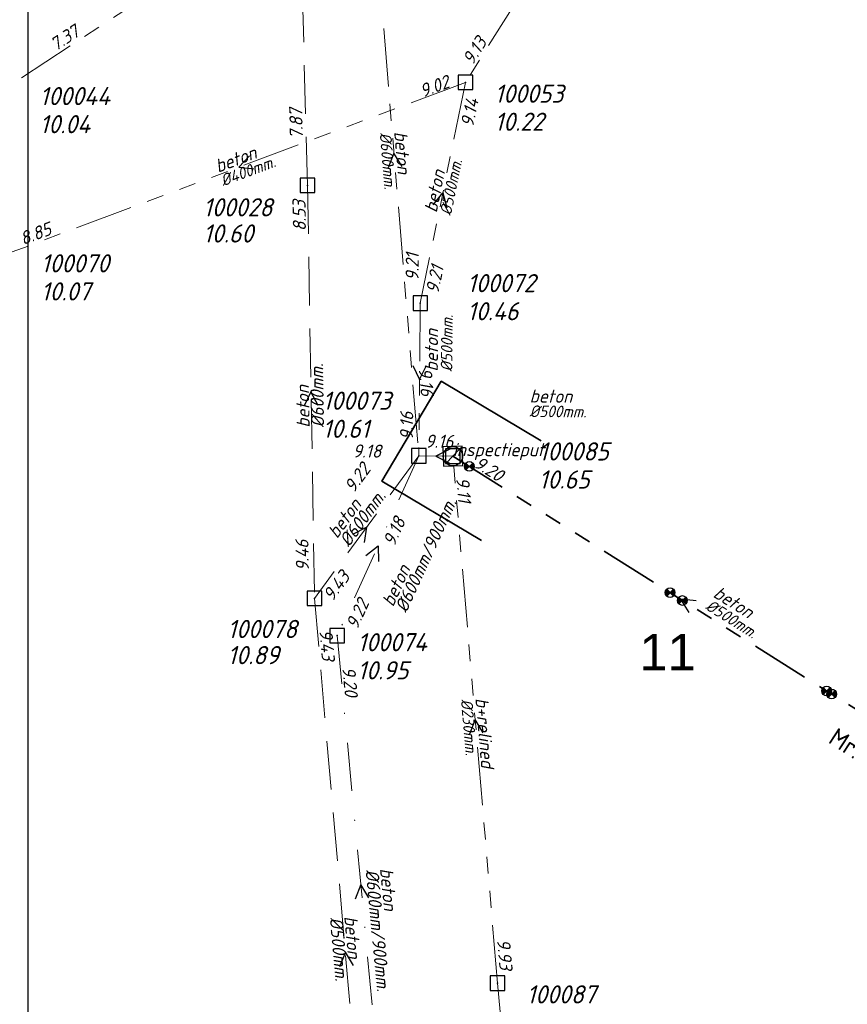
# Model space of a CAD drawing. Header units: metres. Extents: x 152202 to 157341, y 461610 to 468701.
# Tile 18 of 238: x 152812 to 152898, y 462413 to 462514. Entities that reach past the tile are written whole.
import ezdxf
from ezdxf.enums import TextEntityAlignment as Align

# ---------------------------------------------------------------- set-up
doc = ezdxf.new("R2010")
doc.units = ezdxf.units.M
doc.header["$PDMODE"] = 64
doc.header["$PDSIZE"] = 1.5
for name, pattern in [('RI-GWA', [18.45, 6, -1.8, 1.75, -1.8, 1.75, -1.8, 1.75, -1.8]), ('RI-HWA', [7.4, 5, -2.4]), ('RI-VWA', [11, 5, -3, 0, -3])]:
    doc.linetypes.add(name, pattern=pattern)
doc.layers.get('0').update_dxf_attribs({"linetype": 'CONTINUOUS'})
doc.layers.get('DEFPOINTS').update_dxf_attribs({"linetype": 'CONTINUOUS'})
for name, color, linetype, lineweight in [('B-OI-RI-GWA-MATERIAAL-T18', 10, 'CONTINUOUS', 18), ('B-OI-RI-GWA-PUTDEKSELHOOGTE-T25', 10, 'CONTINUOUS', 25), ('B-OI-RI-GWA_BOB-T18', 10, 'CONTINUOUS', 18), ('B-OI-RI-GWA_DIAMETER-T18', 10, 'CONTINUOUS', 18), ('B-OI-RI-GWA_PUTNUMMER-T18', 10, 'CONTINUOUS', 18), ('B-OI-RI-GWA_RIOOLPUT-S', 10, 'CONTINUOUS', 25), ('B-OI-RI-GWA_TRANSPORTLEIDING-G', 10, 'RI-GWA', 18), ('B-OI-RI-HWA-BOB-T18', 150, 'CONTINUOUS', 18), ('B-OI-RI-HWA-MATERIAAL-T18', 150, 'CONTINUOUS', 18), ('B-OI-RI-HWA-PUTDEKSELHOOGTE-T25', 150, 'CONTINUOUS', 25), ('B-OI-RI-HWA-PUTNUMMER-T25', 150, 'CONTINUOUS', 25), ('B-OI-RI-HWA_DIAMETER-T18', 150, 'CONTINUOUS', 18), ('B-OI-RI-HWA_RIOOLPUT-S', 150, 'CONTINUOUS', 25), ('B-OI-RI-HWA_TRANSPORTLEIDING-G', 150, 'RI-HWA', 18), ('B-OI-RI-STROOMRICHTING-S', 252, 'CONTINUOUS', 25), ('B-OI-RI-VWA-BOB-T18', 34, 'CONTINUOUS', 18), ('B-OI-RI-VWA-DIAMETER-HOOGTE-T18', 34, 'CONTINUOUS', 18), ('B-OI-RI-VWA-DIAMETER-T18', 34, 'CONTINUOUS', 18), ('B-OI-RI-VWA-MATERIAAL-T18', 34, 'CONTINUOUS', 18), ('B-OI-RI-VWA_PUTDEKSELHOOGTE-T25', 34, 'CONTINUOUS', 25), ('B-OI-RI-VWA_PUTNUMMER-T25', 34, 'CONTINUOUS', 25), ('B-OI-RI-VWA_RIOOLPUT-S', 34, 'CONTINUOUS', 25), ('B-OI-RI-VWA_TRANSPORTLEIDING-G', 34, 'RI-VWA', 18), ('B-RO-OG-TOPOGRAFIE-T18', 2, 'CONTINUOUS', 18), ('N-OI-RI-GWA-MATERIAAL-T18', 14, 'CONTINUOUS', 18), ('N-OI-RI-GWA-PUTDEKSELHOOGTE-T25', 14, 'CONTINUOUS', 25), ('N-OI-RI-GWA_BOB-T18', 14, 'CONTINUOUS', 18), ('N-OI-RI-GWA_DIAMETER-T18', 14, 'CONTINUOUS', 18), ('N-OI-RI-GWA_PUTNUMMER-T18', 14, 'CONTINUOUS', 18), ('N-OI-RI-GWA_RIOOLPUT-S', 14, 'CONTINUOUS', 25), ('N-OI-RI-GWA_TRANSPORTLEIDING-G', 14, 'RI-GWA', 35), ('N-OI-RI-STROOMRICHTING-S', 252, 'CONTINUOUS', 25), ('N-OI-RI-T50', 130, 'CONTINUOUS', 50), ('N-OI-RI-VRIJVERVAL_HULPSTUK-S', 210, 'CONTINUOUS', 25), ('N-RO-KG-GRENS_WERK-G', 7, 'XX-WERKGRENS', 35)]:
    doc.layers.add(name, color=color, linetype=linetype, lineweight=lineweight)
doc.styles.add('ARIAL', font='arial.ttf')
doc.styles.add('NLCS-ISO-M200-T18', font='NLCS-ISO.ttf', dxfattribs={"height": 360})
doc.styles.add('NLCS-ISO-M500-T18_CURSIEF', font='NLCS-ISO.ttf', dxfattribs={"oblique": 15, "height": 0.9})
doc.styles.add('NLCS-ISO-M750-T18_CURSIEF', font='NLCS-ISO.ttf', dxfattribs={"oblique": 15, "height": 1.35})
doc.styles.add('NLCS-ISO-M750-T25_CURSIEF', font='NLCS-ISO.ttf', dxfattribs={"oblique": 15, "height": 1.875})
doc.linetypes.add('XX-WERKGRENS', pattern='A,0,[137,NLCS.SHX,S=0.1,R=0,X=-1.1,Y=-1.35],-6', length=6)

# ---------------------------------------------------------------- blocks, each defined once
blk = doc.blocks.new('ACMAP_ANN_TEMPLATE_gwa-diam')
at = {"style": 'NLCS-ISO-M500-T18_CURSIEF', "oblique": 15}
blk.add_attdef('gwa-diam', (-2.2, -1.3), '', height=1.2, dxfattribs=at)
blk = doc.blocks.new('ACMAP_ANN_TEMPLATE_gwa-materiaal')
at = {"style": 'NLCS-ISO-M750-T18_CURSIEF', "oblique": 15}
blk.add_attdef('gwa-mat', (-2.2, 0.2), '', height=1.35, dxfattribs=at)
blk = doc.blocks.new('ACMAP_ANN_TEMPLATE_gwa-nap-l')
at = {"style": 'NLCS-ISO-M750-T18_CURSIEF', "oblique": 15}
blk.add_attdef('gwa-nap-l', (2.3, 0.2), '', height=1.35, dxfattribs=at)
blk = doc.blocks.new('ACMAP_ANN_TEMPLATE_gwa-puth')
at = {"style": 'NLCS-ISO-M750-T25_CURSIEF', "oblique": 15}
blk.add_attdef('gwa-puth', (3, -5), '', height=1.88, dxfattribs=at)
blk = doc.blocks.new('ACMAP_ANN_TEMPLATE_gwa-putnr')
at = {"style": 'NLCS-ISO-M750-T25_CURSIEF', "oblique": 15}
blk.add_attdef('gwa-putnr', (3, -2.1), '', height=1.88, dxfattribs=at)
blk = doc.blocks.new('ACMAP_ANN_TEMPLATE_type knoop')
at = {"layer": 'DEFPOINTS', "style": 'NLCS-ISO-M750-T18_CURSIEF', "oblique": 15}
blk.add_attdef('type_knoop', (0, 0), '', height=1.35, dxfattribs=at)
blk = doc.blocks.new('ACMAP_ANN_TEMPLATE_hwa-diam')
at = {"style": 'NLCS-ISO-M750-T18_CURSIEF', "oblique": 15}
blk.add_attdef('hwa-diam', (-3.7, -1.3), '', height=1.35, dxfattribs=at)
blk = doc.blocks.new('ACMAP_ANN_TEMPLATE_hwa-materiaal')
at = {"style": 'NLCS-ISO-M750-T18_CURSIEF', "oblique": 15}
blk.add_attdef('hwa-mat', (-3.7, 0.2), '', height=1.35, dxfattribs=at)
blk = doc.blocks.new('ACMAP_ANN_TEMPLATE_hwa-nap-l')
at = {"style": 'NLCS-ISO-M750-T18_CURSIEF', "oblique": 15}
blk.add_attdef('hwa-nap-l', (3.3, 0.2), '', height=1.35, dxfattribs=at)
blk = doc.blocks.new('ACMAP_ANN_TEMPLATE_hwa-nap-r')
at = {"style": 'NLCS-ISO-M750-T18_CURSIEF', "oblique": 15}
blk.add_attdef('hwa-nap-r', (-5.6, 0.2), '', height=1.35, dxfattribs=at)
blk = doc.blocks.new('ACMAP_ANN_TEMPLATE_vwa-diam-hoogte')
at = {"style": 'NLCS-ISO-M750-T18_CURSIEF', "oblique": 15}
blk.add_attdef('vwa-diam-hoogte', (6.5, -1.3), '', height=1.35, dxfattribs=at)
blk = doc.blocks.new('ACMAP_ANN_TEMPLATE_vwa-diam')
at = {"style": 'NLCS-ISO-M750-T18_CURSIEF', "oblique": 15}
blk.add_attdef('vwa-diam', (0.3, -1.3), '', height=1.35, dxfattribs=at)
blk = doc.blocks.new('ACMAP_ANN_TEMPLATE_vwa-materiaal')
at = {"style": 'NLCS-ISO-M750-T18_CURSIEF', "oblique": 15}
blk.add_attdef('vwa-mat', (0.3, 0.2), '', height=1.35, dxfattribs=at)
blk = doc.blocks.new('ACMAP_ANN_TEMPLATE_vwa-nap-l')
at = {"style": 'NLCS-ISO-M750-T18_CURSIEF', "oblique": 15}
blk.add_attdef('vwa-nap-l', (3.3, 0.2), '', height=1.35, dxfattribs=at)
blk = doc.blocks.new('ACMAP_ANN_TEMPLATE_vwa-nap-r')
at = {"style": 'NLCS-ISO-M750-T18_CURSIEF', "oblique": 15}
blk.add_attdef('vwa-nap-r', (-5.6, 0.2), '', height=1.35, dxfattribs=at)
blk = doc.blocks.new('ACMAP_ANN_TEMPLATE_gwa-nap-r')
at = {"style": 'NLCS-ISO-M750-T18_CURSIEF', "oblique": 15}
blk.add_attdef('gwa-nap-r', (-5.6, 0.2), '', height=1.35, dxfattribs=at)
blk = doc.blocks.new('ACMAP_ANN_TEMPLATE_hwa-puth')
at = {"color": 0, "linetype": 'ByBlock', "style": 'NLCS-ISO-M750-T25_CURSIEF', "oblique": 15}
blk.add_attdef('hwa-puth', (-9, -6.8), '', height=1.88, dxfattribs=at)
blk = doc.blocks.new('ACMAP_ANN_TEMPLATE_hwa-putnr')
at = {"color": 0, "linetype": 'ByBlock', "style": 'NLCS-ISO-M750-T25_CURSIEF', "oblique": 15}
blk.add_attdef('hwa-putnr', (-9, -4.1), '', height=1.88, dxfattribs=at)
blk = doc.blocks.new('ACMAP_ANN_TEMPLATE_vwa-puth')
at = {"style": 'NLCS-ISO-M750-T25_CURSIEF', "oblique": 15}
blk.add_attdef('vwa-puth', (-3, 5), '', height=1.88, dxfattribs=at)
blk = doc.blocks.new('ACMAP_ANN_TEMPLATE_vwa-putnr')
at = {"style": 'NLCS-ISO-M750-T25_CURSIEF', "oblique": 15}
blk.add_attdef('vaw-putnr', (-3, 7.9), '', height=1.88, dxfattribs=at)
blk = doc.blocks.new('SRI-HULP')
h = blk.add_hatch(color=256)
h.dxf.hatch_style = 1
h.paths.add_polyline_path([(-0.71, 0.71, 0.198912), (-1, 0, 0.198912), (-0.71, -0.71), (0, 0)])
h = blk.add_hatch(color=256)
h.dxf.hatch_style = 1
h.paths.add_polyline_path([(1, 0, 0.198912), (0.71, 0.71), (0, 0), (0.71, -0.71, 0.198912)])
for p, q in [((-0.71, 0.71), (0.71, -0.71)), ((-0.71, -0.71), (0.71, 0.71))]:
    blk.add_line(p, q)
blk.add_circle((0, 0), 1)
blk = doc.blocks.new('B-SRI-PUT_GWA-SO')
blk.add_line((-1.41, -1.41), (1.41, 1.41))
at = {"lineweight": -3, "flags": 128}
blk.add_lwpolyline([(2, -2), (2, 2), (-2, 2), (-2, -2)], close=True, dxfattribs=at)
at = {"lineweight": -3}
blk.add_circle((0, 0), 2, dxfattribs=at)

msp = doc.modelspace()

# ---------------------------------------------------------------- linework, layer by layer
at = {"layer": 'B-OI-RI-GWA_RIOOLPUT-S', "transparency": 33554623}
for p in [(152858.39, 462507.72), (152853.72, 462484.93), (152853.57, 462469.15), (152857.09, 462469.12), (152861.7, 462414.71)]:
    msp.add_point(p, dxfattribs=at)
at = {"layer": 'B-OI-RI-GWA_TRANSPORTLEIDING-G', "transparency": 33554623}
for p, q in [((152848.43, 462531.66), (152811.4, 462507.47)), ((152848.43, 462531.66), (152853.57, 462469.15)), ((152873.77, 462532.24), (152858.39, 462507.72)), ((152858.39, 462507.72), (152811.53, 462490.2)), ((152858.39, 462507.72), (152853.72, 462484.93)), ((152853.72, 462484.93), (152853.57, 462469.15)), ((152853.57, 462469.15), (152857.09, 462469.12)), ((152861.7, 462414.71), (152857.09, 462469.12)), ((152861.7, 462414.71), (152866.98, 462357.51))]:
    msp.add_line(p, q, dxfattribs=at)
at = {"layer": 'B-OI-RI-HWA_RIOOLPUT-S', "transparency": 33554623}
for p in [(152842.07, 462497.09), (152842.8, 462454.44)]:
    msp.add_point(p, dxfattribs=at)
at = {"layer": 'B-OI-RI-HWA_TRANSPORTLEIDING-G', "transparency": 33554623}
for p, q in [((152842.07, 462497.09), (152840.9, 462541.2)), ((152842.07, 462497.09), (152842.8, 462454.44)), ((152853.57, 462469.15), (152842.8, 462454.44)), ((152842.8, 462454.44), (152849.16, 462381.34))]:
    msp.add_line(p, q, dxfattribs=at)
at = {"layer": 'B-OI-RI-STROOMRICHTING-S', "transparency": 33554623}
for points in [[(152836.06, 462500.14), (152834.96, 462498.96), (152836.56, 462498.79)], [(152851.84, 462499.03), (152851, 462500.41), (152850.4, 462498.91)], [(152855.06, 462495.06), (152856.05, 462496.32), (152856.47, 462494.77)], [(152852.94, 462478.49), (152853.65, 462477.04), (152854.38, 462478.47)], [(152843.18, 462474.34), (152842.43, 462475.77), (152841.74, 462474.31)], [(152856.9, 462469.9), (152855.33, 462469.14), (152856.88, 462468.34)], [(152846.75, 462461.06), (152848.18, 462461.8), (152847.92, 462460.21)], [(152848.1, 462458.86), (152849.36, 462459.87), (152849.42, 462458.26)], [(152860.23, 462440.54), (152859.4, 462441.92), (152858.8, 462440.42)], [(152848.42, 462423.53), (152847.57, 462424.9), (152846.99, 462423.39)], [(152846.82, 462416.52), (152845.98, 462417.89), (152845.39, 462416.39)]]:
    msp.add_lwpolyline(points, dxfattribs=at)
at = {"layer": 'B-OI-RI-VWA_RIOOLPUT-S', "transparency": 33554623}
msp.add_point((152845.14, 462450.59), dxfattribs=at)
at = {"layer": 'B-OI-RI-VWA_TRANSPORTLEIDING-G', "transparency": 33554623}
for p, q in [((152853.57, 462469.15), (152845.14, 462450.59)), ((152853.57, 462469.15), (152845.14, 462450.59)), ((152845.14, 462450.59), (152850, 462399.2)), ((152845.14, 462450.59), (152850, 462399.2))]:
    msp.add_line(p, q, dxfattribs=at)
at = {"layer": 'DEFPOINTS', "flags": 128}
msp.add_lwpolyline([(153428.175, 462374.019), (153234.15, 462374.629), (153234.15, 462623.019), (152813.175, 462623.019), (152813.175, 462008.019), (153286.694, 462008.019), (153286.694, 462092.924), (153428.175, 462092.924)], close=True, dxfattribs=at)
at = {"layer": 'N-OI-RI-GWA_RIOOLPUT-S'}
msp.add_point((152857.09, 462469.12), dxfattribs=at)
at = {"layer": 'N-OI-RI-GWA_TRANSPORTLEIDING-G'}
msp.add_line((152857.09, 462469.12), (152904.13, 462439.59), dxfattribs=at)
at = {"layer": 'N-OI-RI-STROOMRICHTING-S'}
msp.add_lwpolyline([(152882.21, 462454.2), (152880.61, 462454.35), (152881.45, 462452.98)], dxfattribs=at)
msp.add_lwpolyline([(152882.21, 462454.2), (152880.61, 462454.35), (152881.45, 462452.98)], dxfattribs=at)
at = {"layer": 'N-RO-KG-GRENS_WERK-G', "ltscale": 0.5, "flags": 128}
msp.add_lwpolyline([(152866.194, 462470.712), (152855.889, 462476.861), (152849.74, 462466.556), (152860.045, 462460.407)], dxfattribs=at)

# ---------------------------------------------------------------- block references
at = {"layer": 'B-OI-RI-GWA-MATERIAAL-T18', "transparency": 33554623}
ref = msp.add_blockref('ACMAP_ANN_TEMPLATE_gwa-materiaal', (152851, 462500.405), dxfattribs=dict(at, rotation=274.7006759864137))
ref.add_attrib('gwa-mat', 'beton', (152851.019, 462502.614), dxfattribs={"layer": '0', "color": 0, "linetype": 'ByBlock', "height": 1.35, "rotation": 274.70068, "style": 'NLCS-ISO-M750-T18_CURSIEF', "oblique": 15})
ref = msp.add_blockref('ACMAP_ANN_TEMPLATE_gwa-materiaal', (152834.96, 462498.96), dxfattribs=dict(at, rotation=20.49974674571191))
ref.add_attrib('gwa-mat', 'beton', (152832.829, 462498.377), dxfattribs={"layer": '0', "color": 0, "linetype": 'ByBlock', "height": 1.35, "rotation": 20.49975, "style": 'NLCS-ISO-M750-T18_CURSIEF', "oblique": 15})
ref = msp.add_blockref('ACMAP_ANN_TEMPLATE_gwa-materiaal', (152856.055, 462496.325), dxfattribs=dict(at, rotation=78.41957858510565))
ref.add_attrib('gwa-mat', 'beton', (152855.417, 462494.21), dxfattribs={"layer": '0', "color": 0, "linetype": 'ByBlock', "height": 1.35, "rotation": 78.41958, "style": 'NLCS-ISO-M750-T18_CURSIEF', "oblique": 15})
ref = msp.add_blockref('ACMAP_ANN_TEMPLATE_gwa-materiaal', (152855.753, 462480.049), dxfattribs=dict(at, rotation=89.45537971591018))
ref.add_attrib('gwa-mat', 'beton', (152855.533, 462477.851), dxfattribs={"layer": '0', "color": 0, "linetype": 'ByBlock', "height": 1.35, "rotation": 89.45538, "style": 'NLCS-ISO-M750-T18_CURSIEF', "oblique": 15})
ref = msp.add_blockref('ACMAP_ANN_TEMPLATE_gwa-materiaal', (152867.213, 462474.448), dxfattribs=dict(at, rotation=359.5116955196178))
ref.add_attrib('gwa-mat', 'beton', (152865.015, 462474.666), dxfattribs={"layer": '0', "color": 0, "linetype": 'ByBlock', "height": 1.35, "rotation": 359.5117, "style": 'NLCS-ISO-M750-T18_CURSIEF', "oblique": 15})
ref = msp.add_blockref('ACMAP_ANN_TEMPLATE_gwa-materiaal', (152859.395, 462441.915), dxfattribs=dict(at, rotation=274.8429371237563))
ref.add_attrib('gwa-mat', 'b+relined', (152859.409, 462444.124), dxfattribs={"layer": '0', "color": 0, "linetype": 'ByBlock', "height": 1.35, "rotation": 274.84294, "style": 'NLCS-ISO-M750-T18_CURSIEF', "oblique": 15})
at = {"layer": 'B-OI-RI-GWA-PUTDEKSELHOOGTE-T25', "transparency": 33554623}
ref = msp.add_blockref('ACMAP_ANN_TEMPLATE_gwa-puth', (152811.4, 462507.47), dxfattribs=at)
ref.add_attrib('gwa-puth', '10.04', (152814.4, 462502.47), dxfattribs={"layer": '0', "color": 0, "linetype": 'ByBlock', "height": 1.875, "style": 'NLCS-ISO-M750-T25_CURSIEF', "oblique": 15})
ref = msp.add_blockref('ACMAP_ANN_TEMPLATE_gwa-puth', (152858.39, 462507.72), dxfattribs=at)
ref.add_attrib('gwa-puth', '10.22', (152861.39, 462502.72), dxfattribs={"layer": '0', "color": 0, "linetype": 'ByBlock', "height": 1.875, "style": 'NLCS-ISO-M750-T25_CURSIEF', "oblique": 15})
ref = msp.add_blockref('ACMAP_ANN_TEMPLATE_gwa-puth', (152811.53, 462490.2), dxfattribs=at)
ref.add_attrib('gwa-puth', '10.07', (152814.53, 462485.2), dxfattribs={"layer": '0', "color": 0, "linetype": 'ByBlock', "height": 1.875, "style": 'NLCS-ISO-M750-T25_CURSIEF', "oblique": 15})
ref = msp.add_blockref('ACMAP_ANN_TEMPLATE_gwa-puth', (152855.564, 462488.154), dxfattribs=at)
ref.add_attrib('gwa-puth', '10.46', (152858.564, 462483.154), dxfattribs={"layer": '0', "color": 0, "linetype": 'ByBlock', "height": 1.875, "style": 'NLCS-ISO-M750-T25_CURSIEF', "oblique": 15})
ref = msp.add_blockref('ACMAP_ANN_TEMPLATE_gwa-puth', (152840.62, 462476.013), dxfattribs=at)
ref.add_attrib('gwa-puth', '10.61', (152843.62, 462471.013), dxfattribs={"layer": '0', "color": 0, "linetype": 'ByBlock', "height": 1.875, "style": 'NLCS-ISO-M750-T25_CURSIEF', "oblique": 15})
at = {"layer": 'B-OI-RI-GWA_BOB-T18', "transparency": 33554623}
ref = msp.add_blockref('ACMAP_ANN_TEMPLATE_gwa-nap-r', (152820.845, 462513.794), dxfattribs=dict(at, rotation=33.15474284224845))
ref.add_attrib('gwa-nap-r', '7.37', (152816.047, 462510.899), dxfattribs={"layer": '0', "color": 0, "linetype": 'ByBlock', "height": 1.35, "rotation": 33.15474, "style": 'NLCS-ISO-M750-T18_CURSIEF', "oblique": 15})
ref = msp.add_blockref('ACMAP_ANN_TEMPLATE_gwa-nap-r', (152862.277, 462514.046), dxfattribs=dict(at, rotation=57.90229231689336))
ref.add_attrib('gwa-nap-r', '9.13', (152859.132, 462509.409), dxfattribs={"layer": '0', "color": 0, "linetype": 'ByBlock', "height": 1.35, "rotation": 57.90229, "style": 'NLCS-ISO-M750-T18_CURSIEF', "oblique": 15})
ref = msp.add_blockref('ACMAP_ANN_TEMPLATE_gwa-nap-l', (152851.883, 462505.146), dxfattribs=dict(at, rotation=20.49974674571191))
ref.add_attrib('gwa-nap-l', '9.02', (152853.967, 462506.139), dxfattribs={"layer": '0', "color": 0, "linetype": 'ByBlock', "height": 1.35, "rotation": 20.49975, "style": 'NLCS-ISO-M750-T18_CURSIEF', "oblique": 15})
ref = msp.add_blockref('ACMAP_ANN_TEMPLATE_gwa-nap-l', (152858.914, 462500.739), dxfattribs=dict(at, rotation=78.41957858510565))
ref.add_attrib('gwa-nap-l', '9.14', (152859.18, 462503.033), dxfattribs={"layer": '0', "color": 0, "linetype": 'ByBlock', "height": 1.35, "rotation": 78.41958, "style": 'NLCS-ISO-M750-T18_CURSIEF', "oblique": 15})
ref = msp.add_blockref('ACMAP_ANN_TEMPLATE_gwa-nap-r', (152817.995, 462492.672), dxfattribs=dict(at, rotation=20.49974674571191))
ref.add_attrib('gwa-nap-r', '8.85', (152812.68, 462490.898), dxfattribs={"layer": '0', "color": 0, "linetype": 'ByBlock', "height": 1.35, "rotation": 20.49975, "style": 'NLCS-ISO-M750-T18_CURSIEF', "oblique": 15})
ref = msp.add_blockref('ACMAP_ANN_TEMPLATE_gwa-nap-l', (152853.72, 462484.93), dxfattribs=dict(at, rotation=89.45537971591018))
ref.add_attrib('gwa-nap-l', '9.21', (152853.542, 462487.232), dxfattribs={"layer": '0', "color": 0, "linetype": 'ByBlock', "height": 1.35, "rotation": 89.45538, "style": 'NLCS-ISO-M750-T18_CURSIEF', "oblique": 15})
ref = msp.add_blockref('ACMAP_ANN_TEMPLATE_gwa-nap-r', (152856.904, 462491.292), dxfattribs=dict(at, rotation=78.41957858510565))
ref.add_attrib('gwa-nap-r', '9.21', (152855.584, 462485.846), dxfattribs={"layer": '0', "color": 0, "linetype": 'ByBlock', "height": 1.35, "rotation": 78.41958, "style": 'NLCS-ISO-M750-T18_CURSIEF', "oblique": 15})
ref = msp.add_blockref('ACMAP_ANN_TEMPLATE_gwa-nap-r', (152853.816, 462472.596), dxfattribs=dict(at, rotation=274.7006759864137))
ref.add_attrib('gwa-nap-r', '9.16', (152853.557, 462478.193), dxfattribs={"layer": '0', "color": 0, "linetype": 'ByBlock', "height": 1.35, "rotation": 274.70068, "style": 'NLCS-ISO-M750-T18_CURSIEF', "oblique": 15})
ref = msp.add_blockref('ACMAP_ANN_TEMPLATE_gwa-nap-r', (152853.226, 462476.391), dxfattribs=dict(at, rotation=89.45537971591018))
ref.add_attrib('gwa-nap-r', '9.16', (152852.973, 462470.793), dxfattribs={"layer": '0', "color": 0, "linetype": 'ByBlock', "height": 1.35, "rotation": 89.45538, "style": 'NLCS-ISO-M750-T18_CURSIEF', "oblique": 15})
ref = msp.add_blockref('ACMAP_ANN_TEMPLATE_gwa-nap-l', (152851.925, 462469.822), dxfattribs=dict(at, rotation=359.5116955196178))
ref.add_attrib('gwa-nap-l', '9.16', (152854.227, 462470.002), dxfattribs={"layer": '0', "color": 0, "linetype": 'ByBlock', "height": 1.35, "rotation": 359.5117, "style": 'NLCS-ISO-M750-T18_CURSIEF', "oblique": 15})
ref = msp.add_blockref('ACMAP_ANN_TEMPLATE_gwa-nap-r', (152852.34, 462468.743), dxfattribs=dict(at, rotation=359.5116955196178))
ref.add_attrib('gwa-nap-r', '9.18', (152846.741, 462468.991), dxfattribs={"layer": '0', "color": 0, "linetype": 'ByBlock', "height": 1.35, "rotation": 359.5117, "style": 'NLCS-ISO-M750-T18_CURSIEF', "oblique": 15})
ref = msp.add_blockref('ACMAP_ANN_TEMPLATE_gwa-nap-r', (152857.698, 462461.301), dxfattribs=dict(at, rotation=274.8429371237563))
ref.add_attrib('gwa-nap-r', '9.11', (152857.424, 462466.898), dxfattribs={"layer": '0', "color": 0, "linetype": 'ByBlock', "height": 1.35, "rotation": 274.84294, "style": 'NLCS-ISO-M750-T18_CURSIEF', "oblique": 15})
ref = msp.add_blockref('ACMAP_ANN_TEMPLATE_gwa-nap-l', (152861.254, 462421.489), dxfattribs=dict(at, rotation=274.8429371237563))
ref.add_attrib('gwa-nap-l', '9.93', (152861.647, 462419.214), dxfattribs={"layer": '0', "color": 0, "linetype": 'ByBlock', "height": 1.35, "rotation": 274.84294, "style": 'NLCS-ISO-M750-T18_CURSIEF', "oblique": 15})
at = {"layer": 'B-OI-RI-GWA_DIAMETER-T18', "transparency": 33554623}
ref = msp.add_blockref('ACMAP_ANN_TEMPLATE_gwa-diam', (152851, 462500.405), dxfattribs=dict(at, rotation=274.7006759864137))
ref.add_attrib('gwa-diam', '%%c600mm.', (152849.524, 462502.491), dxfattribs={"layer": '0', "color": 0, "linetype": 'ByBlock', "height": 1.2, "rotation": 274.70068, "style": 'NLCS-ISO-M500-T18_CURSIEF', "oblique": 15})
ref = msp.add_blockref('ACMAP_ANN_TEMPLATE_gwa-diam', (152856.055, 462496.325), dxfattribs=dict(at, rotation=78.41957858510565))
ref.add_attrib('gwa-diam', '%%c500mm.', (152856.887, 462493.909), dxfattribs={"layer": '0', "color": 0, "linetype": 'ByBlock', "height": 1.2, "rotation": 78.41958, "style": 'NLCS-ISO-M500-T18_CURSIEF', "oblique": 15})
ref = msp.add_blockref('ACMAP_ANN_TEMPLATE_gwa-diam', (152834.96, 462498.96), dxfattribs=dict(at, rotation=20.49974674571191))
ref.add_attrib('gwa-diam', '%%c400mm.', (152833.355, 462496.972), dxfattribs={"layer": '0', "color": 0, "linetype": 'ByBlock', "height": 1.2, "rotation": 20.49975, "style": 'NLCS-ISO-M500-T18_CURSIEF', "oblique": 15})
ref = msp.add_blockref('ACMAP_ANN_TEMPLATE_gwa-diam', (152855.753, 462480.049), dxfattribs=dict(at, rotation=89.45537971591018))
ref.add_attrib('gwa-diam', '%%c500mm.', (152857.032, 462477.837), dxfattribs={"layer": '0', "color": 0, "linetype": 'ByBlock', "height": 1.2, "rotation": 89.45538, "style": 'NLCS-ISO-M500-T18_CURSIEF', "oblique": 15})
ref = msp.add_blockref('ACMAP_ANN_TEMPLATE_gwa-diam', (152867.213, 462474.448), dxfattribs=dict(at, rotation=359.5116955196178))
ref.add_attrib('gwa-diam', '%%c500mm.', (152865.002, 462473.166), dxfattribs={"layer": '0', "color": 0, "linetype": 'ByBlock', "height": 1.2, "rotation": 359.5117, "style": 'NLCS-ISO-M500-T18_CURSIEF', "oblique": 15})
ref = msp.add_blockref('ACMAP_ANN_TEMPLATE_gwa-diam', (152859.395, 462441.915), dxfattribs=dict(at, rotation=274.8429371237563))
ref.add_attrib('gwa-diam', '%%c230mm.', (152857.914, 462443.997), dxfattribs={"layer": '0', "color": 0, "linetype": 'ByBlock', "height": 1.2, "rotation": 274.84294, "style": 'NLCS-ISO-M500-T18_CURSIEF', "oblique": 15})
at = {"layer": 'B-OI-RI-GWA_PUTNUMMER-T18', "transparency": 33554623}
ref = msp.add_blockref('ACMAP_ANN_TEMPLATE_gwa-putnr', (152811.4, 462507.47), dxfattribs=at)
ref.add_attrib('gwa-putnr', '100044', (152814.4, 462505.37), dxfattribs={"layer": '0', "color": 0, "linetype": 'ByBlock', "height": 1.875, "style": 'NLCS-ISO-M750-T25_CURSIEF', "oblique": 15})
ref = msp.add_blockref('ACMAP_ANN_TEMPLATE_gwa-putnr', (152858.39, 462507.72), dxfattribs=at)
ref.add_attrib('gwa-putnr', '100053', (152861.39, 462505.62), dxfattribs={"layer": '0', "color": 0, "linetype": 'ByBlock', "height": 1.875, "style": 'NLCS-ISO-M750-T25_CURSIEF', "oblique": 15})
ref = msp.add_blockref('ACMAP_ANN_TEMPLATE_gwa-putnr', (152811.53, 462490.2), dxfattribs=at)
ref.add_attrib('gwa-putnr', '100070', (152814.53, 462488.1), dxfattribs={"layer": '0', "color": 0, "linetype": 'ByBlock', "height": 1.875, "style": 'NLCS-ISO-M750-T25_CURSIEF', "oblique": 15})
ref = msp.add_blockref('ACMAP_ANN_TEMPLATE_gwa-putnr', (152855.564, 462488.154), dxfattribs=at)
ref.add_attrib('gwa-putnr', '100072', (152858.564, 462486.054), dxfattribs={"layer": '0', "color": 0, "linetype": 'ByBlock', "height": 1.875, "style": 'NLCS-ISO-M750-T25_CURSIEF', "oblique": 15})
ref = msp.add_blockref('ACMAP_ANN_TEMPLATE_gwa-putnr', (152840.62, 462476.013), dxfattribs=at)
ref.add_attrib('gwa-putnr', '100073', (152843.62, 462473.913), dxfattribs={"layer": '0', "color": 0, "linetype": 'ByBlock', "height": 1.875, "style": 'NLCS-ISO-M750-T25_CURSIEF', "oblique": 15})
ref = msp.add_blockref('ACMAP_ANN_TEMPLATE_gwa-putnr', (152861.7, 462414.71), dxfattribs=at)
ref.add_attrib('gwa-putnr', '100087', (152864.7, 462412.61), dxfattribs={"layer": '0', "color": 0, "linetype": 'ByBlock', "height": 1.875, "style": 'NLCS-ISO-M750-T25_CURSIEF', "oblique": 15})
at = {"layer": 'B-OI-RI-HWA-BOB-T18', "transparency": 33554623}
ref = msp.add_blockref('ACMAP_ANN_TEMPLATE_hwa-nap-l', (152841.897, 462498.591), dxfattribs=dict(at, rotation=91.51939123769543))
ref.add_attrib('hwa-nap-l', '7.87', (152841.609, 462501.884), dxfattribs={"layer": '0', "color": 0, "linetype": 'ByBlock', "height": 1.35, "rotation": 91.51939, "style": 'NLCS-ISO-M750-T18_CURSIEF', "oblique": 15})
ref = msp.add_blockref('ACMAP_ANN_TEMPLATE_hwa-nap-l', (152842.175, 462489.077), dxfattribs=dict(at, rotation=90.98058230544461))
ref.add_attrib('hwa-nap-l', '8.53', (152841.918, 462492.373), dxfattribs={"layer": '0', "color": 0, "linetype": 'ByBlock', "height": 1.35, "rotation": 90.98058, "style": 'NLCS-ISO-M750-T18_CURSIEF', "oblique": 15})
ref = msp.add_blockref('ACMAP_ANN_TEMPLATE_hwa-nap-l', (152845.059, 462462.457), dxfattribs=dict(at, rotation=53.79009036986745))
ref.add_attrib('hwa-nap-l', '9.22', (152846.847, 462465.238), dxfattribs={"layer": '0', "color": 0, "linetype": 'ByBlock', "height": 1.35, "rotation": 53.79009, "style": 'NLCS-ISO-M750-T18_CURSIEF', "oblique": 15})
ref = msp.add_blockref('ACMAP_ANN_TEMPLATE_hwa-nap-r', (152842.33, 462462.869), dxfattribs=dict(at, rotation=90.98058230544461))
ref.add_attrib('hwa-nap-r', '9.46', (152842.226, 462457.267), dxfattribs={"layer": '0', "color": 0, "linetype": 'ByBlock', "height": 1.35, "rotation": 90.98058, "style": 'NLCS-ISO-M750-T18_CURSIEF', "oblique": 15})
ref = msp.add_blockref('ACMAP_ANN_TEMPLATE_hwa-nap-r', (152848.119, 462458.436), dxfattribs=dict(at, rotation=53.79009036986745))
ref.add_attrib('hwa-nap-r', '9.43', (152844.649, 462454.036), dxfattribs={"layer": '0', "color": 0, "linetype": 'ByBlock', "height": 1.35, "rotation": 53.79009, "style": 'NLCS-ISO-M750-T18_CURSIEF', "oblique": 15})
ref = msp.add_blockref('ACMAP_ANN_TEMPLATE_hwa-nap-l', (152842.8, 462454.44), dxfattribs=dict(at, rotation=274.9724465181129))
ref.add_attrib('hwa-nap-l', '9.43', (152843.285, 462451.17), dxfattribs={"layer": '0', "color": 0, "linetype": 'ByBlock', "height": 1.35, "rotation": 274.97245, "style": 'NLCS-ISO-M750-T18_CURSIEF', "oblique": 15})
at = {"layer": 'B-OI-RI-HWA-MATERIAAL-T18', "transparency": 33554623}
ref = msp.add_blockref('ACMAP_ANN_TEMPLATE_hwa-materiaal', (152842.435, 462475.765), dxfattribs=dict(at, rotation=90.98058230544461))
ref.add_attrib('hwa-mat', 'beton', (152842.298, 462472.062), dxfattribs={"layer": '0', "color": 0, "linetype": 'ByBlock', "height": 1.35, "rotation": 90.98058, "style": 'NLCS-ISO-M750-T18_CURSIEF', "oblique": 15})
ref = msp.add_blockref('ACMAP_ANN_TEMPLATE_hwa-materiaal', (152847.467, 462463.407), dxfattribs=dict(at, rotation=53.79009036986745))
ref.add_attrib('hwa-mat', 'beton', (152845.12, 462460.54), dxfattribs={"layer": '0', "color": 0, "linetype": 'ByBlock', "height": 1.35, "rotation": 53.79009, "style": 'NLCS-ISO-M750-T18_CURSIEF', "oblique": 15})
ref = msp.add_blockref('ACMAP_ANN_TEMPLATE_hwa-materiaal', (152845.98, 462417.89), dxfattribs=dict(at, rotation=274.9724465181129))
ref.add_attrib('hwa-mat', 'beton', (152845.859, 462421.593), dxfattribs={"layer": '0', "color": 0, "linetype": 'ByBlock', "height": 1.35, "rotation": 274.97245, "style": 'NLCS-ISO-M750-T18_CURSIEF', "oblique": 15})
at = {"layer": 'B-OI-RI-HWA-PUTDEKSELHOOGTE-T25', "transparency": 33554623}
for p, values in [((152840.286, 462497.981), {'hwa-puth': '10.60'}), ((152842.8, 462454.44), {'hwa-puth': '10.89'})]:
    msp.add_blockref('ACMAP_ANN_TEMPLATE_hwa-puth', p, dxfattribs=at).add_auto_attribs(values)
at = {"layer": 'B-OI-RI-HWA-PUTNUMMER-T25', "transparency": 33554623}
for p, values in [((152840.286, 462497.981), {'hwa-putnr': '100028'}), ((152842.8, 462454.44), {'hwa-putnr': '100078'})]:
    msp.add_blockref('ACMAP_ANN_TEMPLATE_hwa-putnr', p, dxfattribs=at).add_auto_attribs(values)
at = {"layer": 'B-OI-RI-HWA_DIAMETER-T18', "transparency": 33554623}
ref = msp.add_blockref('ACMAP_ANN_TEMPLATE_hwa-diam', (152842.435, 462475.765), dxfattribs=dict(at, rotation=90.98058230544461))
ref.add_attrib('hwa-diam', '%%c600mm.', (152843.798, 462472.088), dxfattribs={"layer": '0', "color": 0, "linetype": 'ByBlock', "height": 1.35, "rotation": 90.98058, "style": 'NLCS-ISO-M750-T18_CURSIEF', "oblique": 15})
ref = msp.add_blockref('ACMAP_ANN_TEMPLATE_hwa-diam', (152847.467, 462463.407), dxfattribs=dict(at, rotation=53.79009036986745))
ref.add_attrib('hwa-diam', '%%c600mm.', (152846.33, 462459.654), dxfattribs={"layer": '0', "color": 0, "linetype": 'ByBlock', "height": 1.35, "rotation": 53.79009, "style": 'NLCS-ISO-M750-T18_CURSIEF', "oblique": 15})
ref = msp.add_blockref('ACMAP_ANN_TEMPLATE_hwa-diam', (152845.98, 462417.89), dxfattribs=dict(at, rotation=274.9724465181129))
ref.add_attrib('hwa-diam', '%%c500mm.', (152844.364, 462421.463), dxfattribs={"layer": '0', "color": 0, "linetype": 'ByBlock', "height": 1.35, "rotation": 274.97245, "style": 'NLCS-ISO-M750-T18_CURSIEF', "oblique": 15})
at = {"layer": 'B-OI-RI-VWA-BOB-T18', "transparency": 33554623}
ref = msp.add_blockref('ACMAP_ANN_TEMPLATE_vwa-nap-l', (152849.848, 462456.63), dxfattribs=dict(at, rotation=65.57232837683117))
ref.add_attrib('vwa-nap-l', '9.18', (152851.03, 462459.717), dxfattribs={"layer": '0', "color": 0, "linetype": 'ByBlock', "height": 1.35, "rotation": 65.57233, "style": 'NLCS-ISO-M750-T18_CURSIEF', "oblique": 15})
ref = msp.add_blockref('ACMAP_ANN_TEMPLATE_vwa-nap-r', (152849.703, 462456.162), dxfattribs=dict(at, rotation=65.57232837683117))
ref.add_attrib('vwa-nap-r', '9.22', (152847.205, 462451.146), dxfattribs={"layer": '0', "color": 0, "linetype": 'ByBlock', "height": 1.35, "rotation": 65.57233, "style": 'NLCS-ISO-M750-T18_CURSIEF', "oblique": 15})
ref = msp.add_blockref('ACMAP_ANN_TEMPLATE_vwa-nap-l', (152845.14, 462450.59), dxfattribs=dict(at, rotation=275.4024473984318))
ref.add_attrib('vwa-nap-l', '9.20', (152845.65, 462447.323), dxfattribs={"layer": '0', "color": 0, "linetype": 'ByBlock', "height": 1.35, "rotation": 275.40245, "style": 'NLCS-ISO-M750-T18_CURSIEF', "oblique": 15})
at = {"layer": 'B-OI-RI-VWA-DIAMETER-HOOGTE-T18', "transparency": 33554623}
ref = msp.add_blockref('ACMAP_ANN_TEMPLATE_vwa-diam-hoogte', (152850.971, 462453.134), dxfattribs=dict(at, rotation=65.57232837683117))
ref.add_attrib('vwa-diam-hoogte', '/900mm.', (152854.843, 462458.514), dxfattribs={"layer": '0', "color": 0, "linetype": 'ByBlock', "height": 1.35, "rotation": 65.57233, "style": 'NLCS-ISO-M750-T18_CURSIEF', "oblique": 15})
ref = msp.add_blockref('ACMAP_ANN_TEMPLATE_vwa-diam-hoogte', (152849.322, 462426.812), dxfattribs=dict(at, rotation=275.4024473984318))
ref.add_attrib('vwa-diam-hoogte', '/900mm.', (152848.64, 462420.218), dxfattribs={"layer": '0', "color": 0, "linetype": 'ByBlock', "height": 1.35, "rotation": 275.40245, "style": 'NLCS-ISO-M750-T18_CURSIEF', "oblique": 15})
at = {"layer": 'B-OI-RI-VWA-DIAMETER-T18', "transparency": 33554623}
ref = msp.add_blockref('ACMAP_ANN_TEMPLATE_vwa-diam', (152850.971, 462453.134), dxfattribs=dict(at, rotation=65.57232837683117))
ref.add_attrib('vwa-diam', '%%c600mm.', (152852.279, 462452.869), dxfattribs={"layer": '0', "color": 0, "linetype": 'ByBlock', "height": 1.35, "rotation": 65.57233, "style": 'NLCS-ISO-M750-T18_CURSIEF', "oblique": 15})
ref = msp.add_blockref('ACMAP_ANN_TEMPLATE_vwa-diam', (152849.322, 462426.812), dxfattribs=dict(at, rotation=275.4024473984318))
ref.add_attrib('vwa-diam', '%%c600mm.', (152848.056, 462426.391), dxfattribs={"layer": '0', "color": 0, "linetype": 'ByBlock', "height": 1.35, "rotation": 275.40245, "style": 'NLCS-ISO-M750-T18_CURSIEF', "oblique": 15})
at = {"layer": 'B-OI-RI-VWA-MATERIAAL-T18', "transparency": 33554623}
ref = msp.add_blockref('ACMAP_ANN_TEMPLATE_vwa-materiaal', (152850.971, 462453.134), dxfattribs=dict(at, rotation=65.57232837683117))
ref.add_attrib('vwa-mat', 'beton', (152850.913, 462453.49), dxfattribs={"layer": '0', "color": 0, "linetype": 'ByBlock', "height": 1.35, "rotation": 65.57233, "style": 'NLCS-ISO-M750-T18_CURSIEF', "oblique": 15})
ref = msp.add_blockref('ACMAP_ANN_TEMPLATE_vwa-materiaal', (152849.322, 462426.812), dxfattribs=dict(at, rotation=275.4024473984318))
ref.add_attrib('vwa-mat', 'beton', (152849.549, 462426.532), dxfattribs={"layer": '0', "color": 0, "linetype": 'ByBlock', "height": 1.35, "rotation": 275.40245, "style": 'NLCS-ISO-M750-T18_CURSIEF', "oblique": 15})
at = {"layer": 'B-OI-RI-VWA_PUTDEKSELHOOGTE-T25', "transparency": 33554623}
ref = msp.add_blockref('ACMAP_ANN_TEMPLATE_vwa-puth', (152850.232, 462441.076), dxfattribs=at)
ref.add_attrib('vwa-puth', '10.95', (152847.232, 462446.076), dxfattribs={"layer": '0', "color": 0, "linetype": 'ByBlock', "height": 1.875, "style": 'NLCS-ISO-M750-T25_CURSIEF', "oblique": 15})
at = {"layer": 'B-OI-RI-VWA_PUTNUMMER-T25', "transparency": 33554623}
ref = msp.add_blockref('ACMAP_ANN_TEMPLATE_vwa-putnr', (152850.232, 462441.076), dxfattribs=at)
ref.add_attrib('vaw-putnr', '100074', (152847.232, 462448.976), dxfattribs={"layer": '0', "color": 0, "linetype": 'ByBlock', "height": 1.875, "style": 'NLCS-ISO-M750-T25_CURSIEF', "oblique": 15})
at = {"layer": 'DEFPOINTS'}
msp.add_blockref('ACMAP_ANN_TEMPLATE_type knoop', (152857.09, 462469.12), dxfattribs=at).add_auto_attribs({'type_knoop': 'inspectieput'})
at = {"layer": 'N-OI-RI-GWA-MATERIAAL-T18', "rotation": 327.8808936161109}
msp.add_blockref('ACMAP_ANN_TEMPLATE_gwa-materiaal', (152885.64, 462453.308), dxfattribs=at).add_auto_attribs({'gwa-mat': 'beton'})
at = {"layer": 'N-OI-RI-GWA-PUTDEKSELHOOGTE-T25'}
msp.add_blockref('ACMAP_ANN_TEMPLATE_gwa-puth', (152862.961, 462470.774), dxfattribs=at).add_auto_attribs({'gwa-puth': '10.65'})
at = {"layer": 'N-OI-RI-GWA_BOB-T18', "rotation": 327.8808936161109}
msp.add_blockref('ACMAP_ANN_TEMPLATE_gwa-nap-l', (152857.09, 462469.12), dxfattribs=at).add_auto_attribs({'gwa-nap-l': '9.20'})
at = {"layer": 'N-OI-RI-GWA_DIAMETER-T18', "rotation": 327.8808936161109}
msp.add_blockref('ACMAP_ANN_TEMPLATE_gwa-diam', (152885.64, 462453.308), dxfattribs=at).add_auto_attribs({'gwa-diam': '%%c500mm.'})
at = {"layer": 'N-OI-RI-GWA_PUTNUMMER-T18'}
msp.add_blockref('ACMAP_ANN_TEMPLATE_gwa-putnr', (152862.961, 462470.774), dxfattribs=at).add_auto_attribs({'gwa-putnr': '100085'})
at = {"layer": 'N-OI-RI-GWA_RIOOLPUT-S', "xscale": 0.4999999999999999, "yscale": 0.4999999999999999, "zscale": 0.4999999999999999, "rotation": 1.68663172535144}
msp.add_blockref('B-SRI-PUT_GWA-SO', (152857.09, 462469.12), dxfattribs=at)
at = {"layer": 'N-OI-RI-VRIJVERVAL_HULPSTUK-S', "xscale": 0.5, "yscale": 0.5, "zscale": 0.5}
for p in [(152858.781, 462468.062), (152879.531, 462455.031), (152880.797, 462454.219), (152895.703, 462444.875), (152896.219, 462444.562)]:
    msp.add_blockref('SRI-HULP', p, dxfattribs=at)

# ---------------------------------------------------------------- texts
at = {"layer": 'B-RO-OG-TOPOGRAFIE-T18', "style": 'NLCS-ISO-M200-T18'}
msp.add_text('Mr. Th. Heemskerklaan', height=1.875, rotation=326.8, dxfattribs=at).set_placement((152906.888, 462433.444), align=Align.MIDDLE)
at = {"layer": 'N-OI-RI-T50', "style": 'ARIAL'}
msp.add_text('11', height=3.75, dxfattribs=at).set_placement((152876.36, 462447.01))

doc.saveas('drawing.dxf')
